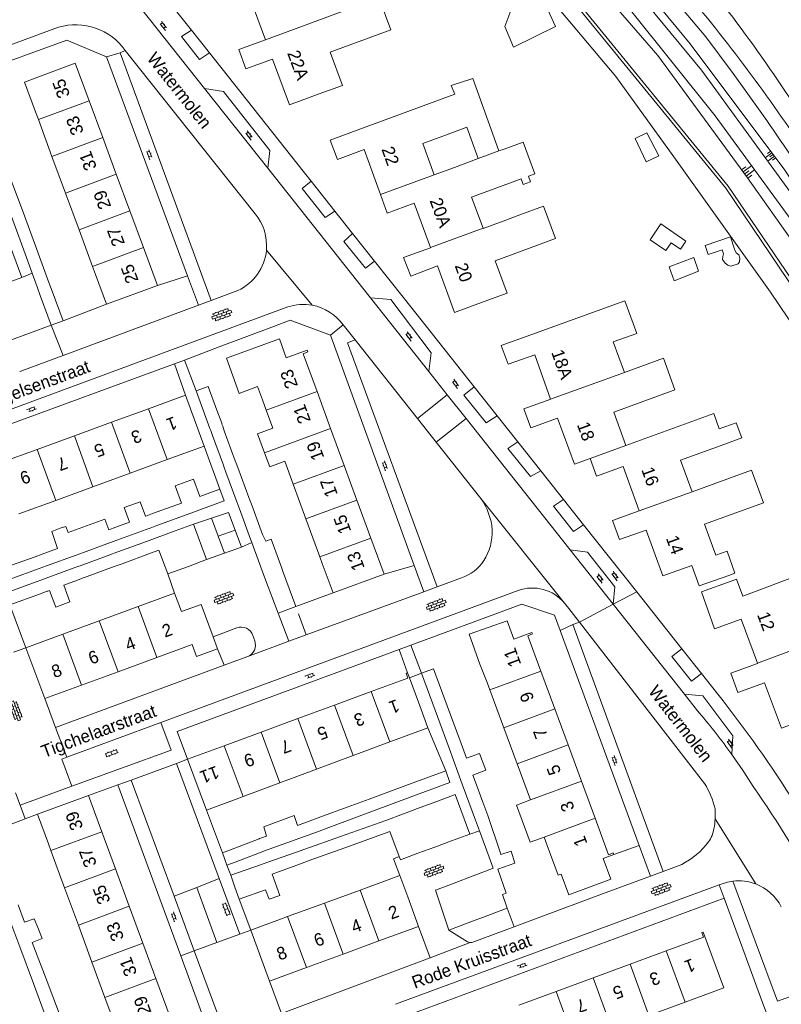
# Model space of a CAD drawing. Extents: x 99476 to 102828, y 406437 to 407931.
# Tile 113 of 162: x 100710 to 100831, y 407139 to 407295. Entities that reach past the tile are written whole.
import ezdxf

# ---------------------------------------------------------------- set-up
doc = ezdxf.new("R2010")
doc.units = 0
doc.header["$MEASUREMENT"] = 0
for name, color, linetype, lineweight in [('BG_bijgebouw', 253, 'Continuous', 0), ('BG_dakoverstek', 253, 'Continuous', 13), ('BG_dakoverstek bijgebouw', 253, 'Continuous', 0), ('BG_heg haag', 253, 'Continuous', 0), ('BG_hek', 253, 'Continuous', 0), ('BG_hoofdgebouw', 253, 'Continuous', 13), ('BG_huisnummer', 253, 'Continuous', 0), ('BG_insteek sloot', 253, 'Continuous', 0), ('BG_kant sloot', 253, 'Continuous', 0), ('BG_kant verharding', 253, 'Continuous', 0), ('BG_open verharding', 253, 'Continuous', 0), ('BG_raster', 253, 'Continuous', 0), ('BG_schutting', 253, 'Continuous', 0), ('BG_straatnaam', 253, 'Continuous', 0), ('BG_taludsymbool', 253, 'Continuous', 0), ('BG_tussenmuur', 253, 'Continuous', 0), ('BG_vlakafsluiter', 253, 'Continuous', 0)]:
    doc.layers.add(name, color=color, linetype=linetype, lineweight=lineweight)
doc.styles.add('Style-WORKING', font='WORKING.shx')

# ---------------------------------------------------------------- blocks, each defined once
blk = doc.blocks.new('S04')
at = {"layer": 'BG_taludsymbool', "linetype": 'Continuous', "lineweight": 0}
for p, q in [((-0.5, 0), (-0.5, -0.5)), ((-0.25, 0), (-0.25, -1)), ((0, 0), (0, -0.5)), ((0.25, 0), (0.25, -1)), ((0.5, 0), (0.5, -0.5))]:
    blk.add_line(p, q, dxfattribs=at)
blk = doc.blocks.new('S02OV6')
at = {"layer": 'BG_open verharding', "linetype": 'Continuous', "lineweight": 0}
for p, q in [((0, 0.20784), (1.371449, 0.20784)), ((0.085505, 0.20784), (0.085505, 0.268177)), ((0.485, -0.192), (0.486, 0.207)), ((0.885505, 0.20784), (0.885505, 0.31106)), ((1.285, -0.193), (1.285, 0.207)), ((0.268333, -0.19216), (1.549656, -0.19216)), ((0.885505, -0.32925), (0.885505, -0.19216))]:
    blk.add_line(p, q, dxfattribs=at)
blk = doc.blocks.new('S02OV4')
at = {"layer": 'BG_open verharding', "linetype": 'Continuous', "lineweight": 0}
for p, q in [((0, -0.200092), (0, 0.200092)), ((0, 0.2), (3.201, 0.2)), ((0.214, 0.6), (2.9, 0.6)), ((0.4, 0.199), (0.4, 0.6)), ((0.8, 0.6), (0.8, 0.7)), ((0.8, -0.2), (0.8, 0.2)), ((1.2, 0.2), (1.2, 0.6)), ((1.6, 0.6), (1.6, 0.7)), ((1.6, -0.2), (1.6, 0.2)), ((2, 0.199), (2, 0.6)), ((2.4, 0.6), (2.4, 0.7)), ((2.4, -0.2), (2.4, 0.2)), ((2.8, 0.2), (2.8, 0.6)), ((3.2, -0.199908), (3.2, 0.200092)), ((0, -0.2), (3.2, -0.199)), ((0.31, -0.6), (2.9, -0.6)), ((0.4, -0.6), (0.399, -0.2)), ((0.8, -0.7), (0.8, -0.6)), ((1.2, -0.6), (1.2, -0.2)), ((1.6, -0.7), (1.6, -0.6)), ((2, -0.6), (1.999, -0.2)), ((2.4, -0.7), (2.4, -0.6)), ((2.8, -0.6), (2.8, -0.2))]:
    blk.add_line(p, q, dxfattribs=at)
blk = doc.blocks.new('S02OV2')
at = {"layer": 'BG_open verharding', "linetype": 'Continuous', "lineweight": 0}
for p, q in [((0.052866, 0.482148), (0.183301, 0.482148)), ((0.183301, -1.01785), (0.183301, 0.982147)), ((0.183301, 0.895191), (0.705039, 0.895191)), ((0.705039, -1.01785), (0.705039, 0.982147)), ((0.705039, 0.43867), (0.835473, 0.43867)), ((0.052866, -0.517416), (0.183301, -0.517416)), ((0.183301, -0.017851), (0.705039, -0.017851)), ((0.183301, -0.930894), (0.705039, -0.930894)), ((0.705039, -0.473938), (0.835473, -0.473938))]:
    blk.add_line(p, q, dxfattribs=at)

msp = doc.modelspace()

# ---------------------------------------------------------------- linework, layer by layer
at = {"layer": 'BG_bijgebouw', "linetype": 'Continuous', "lineweight": 0}
for p, q in [((100708.578, 407270.849), (100710.751, 407264.959)), ((100710.751, 407264.959), (100712.869, 407259.216)), ((100708.94, 407264.28), (100711.026, 407258.534)), ((100711.026, 407258.534), (100712.348, 407254.891)), ((100712.869, 407259.216), (100715.015, 407253.4)), ((100707.734, 407253.099), (100710.697, 407254.183)), ((100712.348, 407254.891), (100713.14, 407252.707)), ((100713.14, 407252.707), (100713.64, 407251.33)), ((100715.015, 407253.4), (100715.52, 407252.03)), ((100713.64, 407251.33), (100715.38, 407246.64)), ((100717.25, 407247.34), (100715.52, 407252.03)), ((100715.38, 407246.64), (100717.25, 407247.34)), ((100740.54, 407230.29), (100738.37, 407236.25)), ((100742.39, 407231.118), (100742.44, 407230.98)), ((100742.67, 407224.45), (100740.92, 407229.19)), ((100742.79, 407229.89), (100744.54, 407225.15)), ((100744.81, 407218.63), (100743.06, 407223.37)), ((100744.93, 407224.08), (100746.68, 407219.34)), ((100731.42, 407216.79), (100736.02, 407218.45)), ((100747.091, 407218.26), (100748.87, 407213.45)), ((100736.934, 407216.649), (100732.13, 407214.89)), ((100746.97, 407212.76), (100745.22, 407217.55)), ((100725.64, 407214.66), (100727.783, 407215.44)), ((100735.008, 407214.064), (100737.9, 407215.13)), ((100737.9, 407215.13), (100740.01, 407209.49)), ((100718.069, 407213.779), (100717.716, 407214.761)), ((100731.01, 407214.48), (100726.34, 407212.78)), ((100731.74, 407212.86), (100735.008, 407214.064)), ((100744.53, 407214.17), (100741.84, 407213.2)), ((100745.52, 407211.48), (100744.53, 407214.17)), ((100725.17, 407212.35), (100720.48, 407210.63)), ((100725.922, 407210.718), (100730.46, 407212.38)), ((100741.84, 407213.2), (100742.83, 407210.51)), ((100713.95, 407210.38), (100716.389, 407211.274)), ((100719.34, 407210.21), (100714.62, 407208.49)), ((100719.95, 407208.52), (100724.65, 407210.25)), ((100725.79, 407210.67), (100725.922, 407210.718)), ((100731.13, 407210.5), (100726.621, 407208.836)), ((100733.84, 407207.22), (100732.444, 407210.968)), ((100742.83, 407210.51), (100745.52, 407211.48)), ((100747.39, 407211.63), (100749.199, 407206.737)), ((100726.621, 407208.836), (100726.47, 407208.78)), ((100740.01, 407209.49), (100737.109, 407208.423)), ((100708.85, 407206.4), (100713.491, 407208.08)), ((100714.14, 407206.4), (100718.83, 407208.12)), ((100725.33, 407208.39), (100720.64, 407206.66)), ((100737.109, 407208.423), (100733.84, 407207.22)), ((100752.043, 407207.781), (100751.91, 407208.14)), ((100754.16, 407202.06), (100752.043, 407207.781)), ((100712.83, 407205.93), (100708.14, 407204.2)), ((100719.52, 407206.23), (100717.352, 407205.438)), ((100749.199, 407206.737), (100751.32, 407201)), ((100708.81, 407202.31), (100713.51, 407204.04)), ((100715.122, 407204.623), (100714.84, 407204.52)), ((100751.32, 407201), (100754.16, 407202.06)), ((100776.208, 407185.631), (100774.053, 407191.482)), ((100778.418, 407179.631), (100776.208, 407185.631)), ((100778.119, 407186.337), (100780.338, 407180.341)), ((100780.519, 407173.924), (100778.418, 407179.631)), ((100780.338, 407180.341), (100781.2, 407178.012)), ((100771.59, 407173.683), (100777.892, 407175.999)), ((100782.185, 407175.352), (100782.45, 407174.637)), ((100782.45, 407174.637), (100783.778, 407171.047)), ((100765.77, 407171.544), (100771.59, 407173.683)), ((100782.627, 407168.203), (100780.519, 407173.924)), ((100759.95, 407169.405), (100765.77, 407171.544)), ((100772.28, 407171.827), (100766.468, 407169.666)), ((100776.487, 407171.165), (100773.854, 407170.193)), ((100766.468, 407169.666), (100760.656, 407167.505)), ((100773.854, 407170.193), (100771.182, 407169.206)), ((100754.386, 407167.36), (100759.95, 407169.405)), ((100768.395, 407168.176), (100761.244, 407165.629)), ((100771.182, 407169.206), (100768.395, 407168.176)), ((100783.249, 407166.513), (100782.627, 407168.203)), ((100784.562, 407168.934), (100786.589, 407162.975)), ((100784.796, 407162.313), (100783.249, 407166.513)), ((100743.77, 407163.51), (100748.328, 407165.257)), ((100761.244, 407165.629), (100755.572, 407163.609)), ((100761.902, 407163.836), (100769.049, 407166.408)), ((100769.049, 407166.408), (100770.516, 407162.444)), ((100776.164, 407163.95), (100778.796, 407164.923)), ((100778.796, 407164.923), (100781.714, 407166.003)), ((100742.503, 407163.024), (100743.77, 407163.51)), ((100755.572, 407163.609), (100754.263, 407163.143)), ((100756.236, 407161.798), (100761.902, 407163.836)), ((100773.492, 407162.961), (100776.164, 407163.95)), ((100743.22, 407161.09), (100742.503, 407163.024)), ((100749.078, 407163.287), (100744.52, 407161.55)), ((100754.263, 407163.143), (100749.688, 407161.534)), ((100754.858, 407161.302), (100756.236, 407161.798)), ((100744.52, 407161.55), (100743.22, 407161.09)), ((100748.54, 407161.13), (100743.82, 407159.47)), ((100749.688, 407161.534), (100748.54, 407161.13)), ((100754.858, 407161.302), (100750.375, 407159.659)), ((100782.244, 407159.382), (100785.311, 407160.537)), ((100743.82, 407159.47), (100744.5, 407157.56)), ((100779.221, 407158.243), (100782.244, 407159.382)), ((100787.486, 407156.636), (100786.87, 407156.444)), ((100786.87, 407156.444), (100787.633, 407154.246)), ((100708.209, 407154.069), (100710.398, 407148.145)), ((100710.128, 407154.777), (100711.166, 407152.032)), ((100787.633, 407154.246), (100784.579, 407153.103)), ((100784.579, 407153.103), (100781.452, 407151.932)), ((100713.938, 407149.424), (100713.262, 407151.213)), ((100781.452, 407151.932), (100778.389, 407150.786)), ((100710.398, 407148.145), (100712.56, 407142.292)), ((100714.568, 407143.034), (100712.901, 407147.442)), ((100716.676, 407137.461), (100714.568, 407143.034)), ((100712.56, 407142.292), (100714.625, 407136.705))]:
    msp.add_line(p, q, dxfattribs=at)
at = {"layer": 'BG_bijgebouw', "linetype": 'Continuous', "lineweight": 0, "flags": 128}
for points in [[(100807.903, 407276.225), (100809.761, 407277.113), (100811.662, 407273.505), (100809.667, 407272.542), (100807.903, 407276.225)], [(100710.697, 407254.183), (100707.499, 407262.943), (100704.536, 407261.841)], [(100810.295, 407260.172), (100812.776, 407258.486), (100813.65, 407259.692), (100815.088, 407258.698), (100815.967, 407259.94), (100811.994, 407262.73), (100810.295, 407260.172)], [(100813.318, 407255.9), (100814.079, 407253.694), (100817.95, 407255.217), (100817.2, 407257.365), (100813.318, 407255.9)], [(100738.37, 407236.25), (100740.27, 407236.93), (100741.629, 407233.203)], [(100736.02, 407218.45), (100735.04, 407221.18), (100737.92, 407222.22), (100738.91, 407219.5), (100742.11, 407220.66)], [(100742.11, 407220.66), (100742.81, 407218.8), (100736.934, 407216.649)], [(100716.816, 407214.477), (100715.491, 407213.945), (100716.389, 407211.274)], [(100712.81, 407209.96), (100708.17, 407208.28), (100708.85, 407206.4)], [(100774.053, 407191.482), (100775.951, 407192.194), (100778.119, 407186.337)], [(100777.892, 407175.999), (100778.549, 407174.158), (100772.28, 407171.827)], [(100781.714, 407166.003), (100779.409, 407172.245), (100776.487, 407171.165)], [(100748.328, 407165.257), (100748.367, 407165.272), (100749.509, 407165.686), (100749.063, 407167.141), (100753.865, 407168.924), (100754.386, 407167.36)], [(100760.656, 407167.505), (100757.395, 407166.293), (100754.755, 407165.34)], [(100754.755, 407165.34), (100749.19, 407163.33), (100749.078, 407163.287)], [(100770.516, 407162.444), (100770.706, 407161.93), (100773.492, 407162.961)], [(100785.311, 407160.537), (100785.433, 407160.583), (100784.796, 407162.313)], [(100786.589, 407162.975), (100786.653, 407162.788), (100788.29, 407163.284), (100788.862, 407161.391)], [(100750.375, 407159.659), (100751.614, 407156.279), (100749.897, 407155.668), (100749.357, 407157.185), (100745.188, 407155.7)], [(100745.188, 407155.7), (100745.165, 407155.692), (100744.5, 407157.56)], [(100778.389, 407150.786), (100776.256, 407157.126), (100779.221, 407158.243)], [(100711.166, 407152.032), (100712.688, 407152.57), (100713.262, 407151.213)]]:
    msp.add_lwpolyline(points, dxfattribs=at)
at = {"layer": 'BG_dakoverstek', "linetype": 'Continuous', "lineweight": 13}
for p, q in [((100781.264, 407278.022), (100783.058, 407273.055)), ((100779.269, 407271.661), (100776.078, 407270.487)), ((100789.622, 407264.124), (100787.003, 407263.16)), ((100804.458, 407243.987), (100806.213, 407239.148)), ((100745.151, 407235.846), (100748.078, 407236.905))]:
    msp.add_line(p, q, dxfattribs=at)
at = {"layer": 'BG_dakoverstek', "linetype": 'Continuous', "lineweight": 13, "flags": 128}
for points in [[(100779.329, 407283.28), (100778.774, 407284.611), (100782.202, 407285.767), (100786.331, 407274.26)], [(100776.078, 407270.487), (100774.254, 407275.441), (100777.445, 407276.616)], [(100787.143, 407274.559), (100790.161, 407275.67), (100792.017, 407270.627), (100791.015, 407270.258), (100791.345, 407269.363), (100790.171, 407268.931), (100789.842, 407269.826), (100788.999, 407269.516)], [(100821.255, 407230.211), (100823.935, 407231.182), (100824.804, 407228.786), (100822.124, 407227.814)], [(100750.487, 407230.31), (100748.088, 407229.43), (100749.185, 407226.439)], [(100749.185, 407226.439), (100750.008, 407224.195), (100752.407, 407225.075)], [(100793.486, 407165.522), (100791.298, 407164.716), (100789.123, 407170.606), (100791.314, 407171.415)]]:
    msp.add_lwpolyline(points, dxfattribs=at)
at = {"layer": 'BG_dakoverstek bijgebouw', "linetype": 'Continuous', "lineweight": 0}
for p, q in [((100741.629, 407233.203), (100742.39, 407231.118)), ((100742.553, 407230.627), (100742.44, 407230.98)), ((100742.79, 407229.89), (100742.553, 407230.627)), ((100740.54, 407230.29), (100740.663, 407229.933)), ((100740.663, 407229.933), (100740.92, 407229.19)), ((100742.67, 407224.45), (100742.799, 407224.094)), ((100744.674, 407224.782), (100744.54, 407225.15)), ((100744.93, 407224.08), (100744.674, 407224.782)), ((100742.799, 407224.094), (100743.06, 407223.37)), ((100744.81, 407218.63), (100744.97, 407218.21)), ((100744.97, 407218.21), (100745.22, 407217.55)), ((100746.848, 407218.899), (100746.68, 407219.34)), ((100747.091, 407218.26), (100746.848, 407218.899)), ((100731.42, 407216.79), (100730.366, 407216.382)), ((100731.056, 407214.497), (100732.13, 407214.89)), ((100717.716, 407214.761), (100716.816, 407214.477)), ((100724.51, 407214.22), (100725.64, 407214.66)), ((100731.01, 407214.48), (100731.056, 407214.497)), ((100725.17, 407212.35), (100726.34, 407212.78)), ((100731.74, 407212.86), (100730.46, 407212.38)), ((100747.181, 407212.193), (100746.97, 407212.76)), ((100747.39, 407211.63), (100747.181, 407212.193)), ((100712.81, 407209.96), (100713.95, 407210.38)), ((100719.34, 407210.21), (100720.48, 407210.63)), ((100725.79, 407210.67), (100724.65, 407210.25)), ((100732.444, 407210.968), (100731.13, 407210.5)), ((100726.47, 407208.78), (100725.33, 407208.39)), ((100713.491, 407208.08), (100714.62, 407208.49)), ((100719.76, 407208.452), (100718.83, 407208.12)), ((100719.95, 407208.52), (100719.76, 407208.452)), ((100714.034, 407206.362), (100712.83, 407205.93)), ((100714.14, 407206.4), (100714.034, 407206.362)), ((100720.453, 407206.588), (100719.52, 407206.23)), ((100720.64, 407206.66), (100720.453, 407206.588)), ((100714.725, 407204.478), (100713.51, 407204.04)), ((100714.84, 407204.52), (100714.725, 407204.478)), ((100783.778, 407171.047), (100784.562, 407168.934)), ((100713.938, 407149.424), (100712.375, 407148.833)), ((100712.375, 407148.833), (100712.901, 407147.442))]:
    msp.add_line(p, q, dxfattribs=at)
at = {"layer": 'BG_dakoverstek bijgebouw', "linetype": 'Continuous', "lineweight": 0, "flags": 128}
for points in [[(100788.639, 407290.721), (100787.242, 407293.973), (100789.161, 407299.097), (100792.361, 407300.477), (100795.291, 407293.992), (100788.639, 407290.721)], [(100823.011, 407260.667), (100823.68, 407258.709), (100823.951, 407258.133), (100824.338, 407257.802), (100824.522, 407257.266), (100824.449, 407256.708), (100824.234, 407256.387), (100823.103, 407256), (100822.622, 407256.163), (100822.173, 407256.453), (100821.757, 407257.064), (100821.796, 407257.559), (100821.895, 407257.977), (100821.684, 407258.594), (100819.49, 407257.845), (100818.995, 407259.296), (100823.011, 407260.667)], [(100730.366, 407216.382), (100730.31, 407216.36), (100729.477, 407218.65), (100726.95, 407217.73), (100727.783, 407215.44)], [(100718.069, 407213.779), (100723.896, 407215.904), (100724.51, 407214.22)], [(100748.87, 407213.45), (100749.37, 407212.4), (100750.246, 407212.741), (100751.91, 407208.14)], [(100715.122, 407204.623), (100716.094, 407201.965), (100718.323, 407202.779), (100717.352, 407205.438)], [(100782.185, 407175.352), (100784.228, 407176.108), (100783.243, 407178.768), (100781.2, 407178.012)], [(100788.862, 407161.391), (100786.158, 407160.42), (100787.486, 407156.636)]]:
    msp.add_lwpolyline(points, dxfattribs=at)
at = {"layer": 'BG_heg haag', "linetype": 'Continuous', "lineweight": 0}
for p, q in [((100787.721, 407311.419), (100822.672, 407268.679)), ((100755.283, 407271.079), (100756.576, 407269.448)), ((100756.576, 407269.448), (100760.32, 407264.725)), ((100822.672, 407268.679), (100842.59, 407239.239)), ((100771.144, 407251.075), (100776.801, 407243.94)), ((100738.693, 407249.797), (100717.297, 407241.854)), ((100750.75, 407246.515), (100742.004, 407243.204)), ((100774.43, 407204.37), (100755.793, 407197.571)), ((100772.385, 407195.932), (100783.27, 407199.952)), ((100772.385, 407195.932), (100774.053, 407191.482)), ((100802.767, 407156.518), (100792.527, 407152.707)), ((100828.017, 407139.587), (100825.361, 407146.785))]:
    msp.add_line(p, q, dxfattribs=at)
at = {"layer": 'BG_heg haag', "linetype": 'Continuous', "lineweight": 0, "flags": 128}
msp.add_lwpolyline([(100840.442, 407235.459), (100829.373, 407251.856), (100814.058, 407273.308)], dxfattribs=at)
at = {"layer": 'BG_hek', "linetype": 'Continuous', "lineweight": 0}
msp.add_line((100755.793, 407197.571), (100754.572, 407200.927), dxfattribs=at)
at = {"layer": 'BG_hek', "linetype": 'Continuous', "lineweight": 0, "flags": 128}
msp.add_lwpolyline([(100814.058, 407273.308), (100804.873, 407286.057), (100792.508, 407300.784), (100779.174, 407315.252), (100768.18, 407325.904)], dxfattribs=at)
at = {"layer": 'BG_hoofdgebouw', "linetype": 'Continuous', "lineweight": 13}
for p, q in [((100721.398, 407282.195), (100723.546, 407276.38)), ((100764.28, 407277.74), (100779.329, 407283.28)), ((100713.358, 407279.224), (100712.9, 407280.47)), ((100715.499, 407273.406), (100713.358, 407279.224)), ((100781.264, 407278.022), (100777.445, 407276.616)), ((100723.546, 407276.38), (100725.696, 407270.563)), ((100786.331, 407274.26), (100787.143, 407274.559)), ((100717.657, 407267.548), (100715.499, 407273.406)), ((100779.269, 407271.661), (100783.058, 407273.055)), ((100725.696, 407270.563), (100727.844, 407264.749)), ((100719.784, 407261.771), (100717.657, 407267.548)), ((100727.844, 407264.749), (100729.993, 407258.934)), ((100721.927, 407255.954), (100719.784, 407261.771)), ((100729.993, 407258.934), (100732.2, 407252.96)), ((100722.4, 407254.67), (100721.927, 407255.954)), ((100724.157, 407249.99), (100722.4, 407254.67)), ((100732.2, 407252.96), (100724.157, 407249.99)), ((100748.078, 407236.905), (100748.84, 407234.8)), ((100730.801, 407233.411), (100736.68, 407235.56)), ((100736.68, 407235.56), (100739.62, 407227.49)), ((100757.514, 407236.121), (100759.654, 407230.284)), ((100749.443, 407233.157), (100748.84, 407234.8)), ((100724.923, 407231.263), (100730.801, 407233.411)), ((100750.487, 407230.31), (100749.443, 407233.157)), ((100719.045, 407229.115), (100724.923, 407231.263)), ((100713.167, 407226.966), (100719.045, 407229.115)), ((100759.654, 407230.284), (100761.813, 407224.396)), ((100739.62, 407227.49), (100733.751, 407225.342)), ((100707.289, 407224.818), (100713.167, 407226.966)), ((100733.751, 407225.342), (100727.874, 407223.19)), ((100753.743, 407221.432), (100752.407, 407225.075)), ((100761.813, 407224.396), (100763.814, 407218.939)), ((100727.874, 407223.19), (100721.997, 407221.039)), ((100755.745, 407215.975), (100753.743, 407221.432)), ((100721.997, 407221.039), (100716.12, 407218.888)), ((100716.12, 407218.888), (100710.242, 407216.736)), ((100763.814, 407218.939), (100766.024, 407212.914)), ((100757.955, 407209.952), (100755.745, 407215.975)), ((100766.024, 407212.914), (100768.13, 407207.17)), ((100758.341, 407208.9), (100757.955, 407209.952)), ((100760.07, 407204.21), (100758.341, 407208.9)), ((100824.967, 407203.687), (100838.682, 407208.871)), ((100768.13, 407207.17), (100760.07, 407204.21)), ((100729.141, 407202.051), (100734.94, 407204.18)), ((100722.978, 407199.789), (100729.141, 407202.051)), ((100717.22, 407197.675), (100722.978, 407199.789)), ((100711.35, 407195.52), (100717.22, 407197.675)), ((100741.032, 407197.281), (100741.745, 407195.373)), ((100714.34, 407187.47), (100711.35, 407195.52)), ((100741.745, 407195.373), (100741.749, 407195.362)), ((100732.134, 407193.993), (100725.97, 407191.734)), ((100725.97, 407191.734), (100720.177, 407189.61)), ((100771.851, 407191.57), (100772.158, 407190.738)), ((100783.3, 407192.947), (100784.45, 407190.04)), ((100795.18, 407185.822), (100792.966, 407191.819)), ((100772.158, 407190.738), (100773.58, 407186.88)), ((100784.893, 407188.838), (100784.45, 407190.04)), ((100720.177, 407189.61), (100714.34, 407187.47)), ((100760.256, 407186.44), (100766.073, 407188.585)), ((100787.104, 407182.839), (100784.893, 407188.838)), ((100773.58, 407186.88), (100775.079, 407182.847)), ((100754.44, 407184.295), (100760.256, 407186.44)), ((100797.286, 407180.117), (100795.18, 407185.822)), ((100748.623, 407182.15), (100754.44, 407184.295)), ((100742.806, 407180.005), (100748.623, 407182.15)), ((100775.079, 407182.847), (100769.02, 407180.594)), ((100789.207, 407177.133), (100787.104, 407182.839)), ((100769.02, 407180.594), (100763.209, 407178.433)), ((100736.99, 407177.86), (100742.806, 407180.005)), ((100799.397, 407174.4), (100797.286, 407180.117)), ((100739.99, 407169.8), (100736.99, 407177.86)), ((100763.209, 407178.433), (100757.397, 407176.272)), ((100757.397, 407176.272), (100751.587, 407174.112)), ((100791.314, 407171.415), (100789.207, 407177.133)), ((100801.573, 407168.508), (100799.397, 407174.4)), ((100751.587, 407174.112), (100745.776, 407171.951)), ((100721.27, 407172.11), (100713.21, 407169.13)), ((100723.394, 407166.356), (100721.27, 407172.11)), ((100744.67, 407171.54), (100739.99, 407169.8)), ((100745.776, 407171.951), (100744.67, 407171.54)), ((100713.21, 407169.13), (100714.95, 407164.44)), ((100725.566, 407160.469), (100723.394, 407166.356)), ((100793.98, 407164.18), (100793.486, 407165.522)), ((100715.338, 407163.385), (100714.95, 407164.44)), ((100717.504, 407157.496), (100715.338, 407163.385)), ((100793.98, 407164.18), (100795.72, 407159.49)), ((100802.844, 407162.133), (100804.56, 407162.77)), ((100727.75, 407154.552), (100725.566, 407160.469)), ((100770.633, 407159.431), (100764.359, 407157.134)), ((100771.88, 407156.05), (100770.633, 407159.431)), ((100795.72, 407159.49), (100796.189, 407159.664)), ((100719.681, 407151.575), (100717.504, 407157.496)), ((100764.359, 407157.134), (100758.704, 407155.064)), ((100773.6, 407151.36), (100771.88, 407156.05)), ((100729.91, 407148.7), (100727.75, 407154.552)), ((100758.704, 407155.064), (100752.846, 407152.92)), ((100751.7, 407152.5), (100747.01, 407150.77)), ((100752.846, 407152.92), (100751.7, 407152.5)), ((100721.835, 407145.719), (100719.681, 407151.575)), ((100767.32, 407149.058), (100773.6, 407151.36)), ((100747.01, 407150.77), (100749.98, 407142.7)), ((100731.976, 407143.103), (100729.91, 407148.7)), ((100761.667, 407146.985), (100767.32, 407149.058)), ((100755.809, 407144.837), (100761.667, 407146.985)), ((100812.846, 407147.48), (100807.134, 407145.381)), ((100723.893, 407140.123), (100721.835, 407145.719)), ((100749.98, 407142.7), (100755.809, 407144.837)), ((100807.134, 407145.381), (100801.271, 407143.226)), ((100734.23, 407136.994), (100731.976, 407143.103)), ((100801.271, 407143.226), (100795.402, 407141.069)), ((100726.141, 407134.011), (100723.893, 407140.123)), ((100795.402, 407141.069), (100789.482, 407138.894)), ((100815.825, 407139.353), (100810.112, 407137.259)), ((100817.29, 407139.89), (100815.825, 407139.353))]:
    msp.add_line(p, q, dxfattribs=at)
at = {"layer": 'BG_hoofdgebouw', "linetype": 'Continuous', "lineweight": 13, "flags": 128}
for points in [[(100741.512, 407300.099), (100742.52, 407297.35), (100746.75, 407298.901), (100749.31, 407291.89)], [(100761.074, 407296.187), (100767.344, 407298.477), (100769.186, 407293.433), (100759.604, 407289.933), (100761.535, 407284.646), (100757.85, 407283.3)], [(100749.31, 407291.89), (100745.09, 407290.34), (100746.24, 407287.26), (100750.45, 407288.83), (100753.16, 407281.56), (100757.85, 407283.3)], [(100712.9, 407280.47), (100711.14, 407285.151), (100719.19, 407288.17), (100721.398, 407282.195)], [(100764.28, 407277.74), (100759.61, 407275.96), (100760.77, 407272.91), (100764.98, 407274.51), (100767.57, 407267.355)], [(100788.999, 407269.516), (100781.999, 407266.94), (100783.814, 407262.009)], [(100767.57, 407267.355), (100768.64, 407264.4), (100772.88, 407265.96), (100775.466, 407258.957)], [(100789.622, 407264.124), (100793.403, 407265.516), (100795.297, 407260.37), (100785.722, 407256.846), (100787.61, 407251.716), (100783.98, 407250.38)], [(100783.814, 407262.009), (100783.821, 407261.989), (100787.003, 407263.16)], [(100775.466, 407258.957), (100775.48, 407258.92), (100771.21, 407257.4), (100772.39, 407254.4), (100776.58, 407256.04), (100779.28, 407248.67), (100783.98, 407250.38)], [(100791.41, 407245.12), (100806.278, 407250.513), (100808.158, 407245.329), (100804.458, 407243.987)], [(100752.633, 407241.489), (100751.555, 407244.467), (100743.135, 407241.421), (100745.151, 407235.846)], [(100791.41, 407245.12), (100786.7, 407243.44), (100787.77, 407240.46), (100792.01, 407241.97), (100794.527, 407234.918)], [(100752.633, 407241.489), (100755.95, 407242.69), (100756.07, 407242.42), (100755.31, 407242.13), (100757.514, 407236.121)], [(100806.458, 407227.594), (100804.54, 407232.883), (100814.23, 407236.397), (100812.417, 407241.397), (100806.213, 407239.148)], [(100794.527, 407234.918), (100794.53, 407234.91), (100790.28, 407233.38), (100791.4, 407230.38), (100795.61, 407231.89), (100798.28, 407224.61), (100800.77, 407225.53)], [(100821.255, 407230.211), (100820.374, 407232.64), (100806.458, 407227.594)], [(100816.944, 407220.264), (100815.126, 407225.276), (100822.124, 407227.814)], [(100800.77, 407225.53), (100801.78, 407222.73), (100806, 407224.26), (100808.55, 407217.22)], [(100820.151, 407211.637), (100818.898, 407215.091), (100828.242, 407218.48), (100826.357, 407223.678), (100816.944, 407220.264)], [(100808.55, 407217.22), (100804.33, 407215.69), (100805.45, 407212.66), (100809.67, 407214.15), (100812.3, 407206.93), (100816.922, 407208.546), (100818.072, 407205.317), (100822.782, 407206.995)], [(100822.782, 407206.995), (100823.724, 407207.331), (100822.482, 407210.816), (100820.71, 407210.184), (100820.151, 407211.637)], [(100823.114, 407206.079), (100818.406, 407204.395), (100820.51, 407198.51), (100824.71, 407200.06), (100827.289, 407193.079)], [(100824.967, 407203.687), (100823.999, 407206.396), (100823.114, 407206.079)], [(100734.94, 407204.18), (100736.05, 407201.26), (100739.12, 407202.4), (100741.032, 407197.281)], [(100792.966, 407191.819), (100790.89, 407197.44), (100791.67, 407197.71), (100791.57, 407197.95), (100788.706, 407196.909), (100787.622, 407199.777), (100781.635, 407197.661), (100783.3, 407192.947)], [(100741.749, 407195.362), (100738.4, 407194.13), (100737.69, 407196.03), (100732.134, 407193.993)], [(100827.289, 407193.079), (100827.3, 407193.05), (100823.09, 407191.5), (100824.21, 407188.46), (100828.41, 407189.95), (100831.121, 407182.77), (100835.8, 407184.53)], [(100766.073, 407188.585), (100771.89, 407190.73), (100771.61, 407191.49), (100771.851, 407191.57)], [(100804.56, 407162.77), (100804.45, 407163.01), (100803.71, 407162.72), (100801.573, 407168.508)], [(100796.189, 407159.664), (100797.41, 407156.373), (100804.065, 407158.843), (100802.844, 407162.133)], [(100817.29, 407139.89), (100821.981, 407141.62), (100818.72, 407150.47), (100818.491, 407150.38), (100818.75, 407149.65), (100812.846, 407147.48)]]:
    msp.add_lwpolyline(points, dxfattribs=at)
at = {"layer": 'BG_insteek sloot', "linetype": 'Continuous', "lineweight": 0, "flags": 128}
for points in [[(100848.89, 407245.56), (100831.66, 407271.225), (100816.63, 407291.22), (100802.495, 407308.405), (100786.115, 407326.495), (100768.685, 407344.045), (100749.895, 407361.675)], [(100745.628, 407358.228), (100766.875, 407337.74), (100780.565, 407323.975), (100796.565, 407306.66), (100811.49, 407289.39), (100825.735, 407269.99), (100844.69, 407243.23), (100848.89, 407245.56)]]:
    msp.add_lwpolyline(points, dxfattribs=at)
at = {"layer": 'BG_kant sloot', "linetype": 'Continuous', "lineweight": 0, "flags": 128}
msp.add_lwpolyline([(100807.18, 407296.548), (100820.587, 407279.851), (100833.732, 407261.79), (100843.446, 407247.663), (100844.919, 407248.699), (100834.276, 407265.315), (100818.419, 407287.045), (100797.665, 407312.215)], dxfattribs=at)
at = {"layer": 'BG_kant verharding', "linetype": 'Continuous', "lineweight": 0}
for p, q in [((100724.52, 407303.26), (100739.672, 407284.144)), ((100734.843, 407296.858), (100737.585, 407293.4)), ((100637.538, 407264.809), (100716.52, 407293.86)), ((100737.585, 407293.4), (100740.436, 407289.804)), ((100727.115, 407290.186), (100726.32, 407289.8)), ((100726.32, 407289.8), (100740.721, 407250.55)), ((100727.115, 407290.186), (100747.69, 407264.3)), ((100740.436, 407289.804), (100755.283, 407271.079)), ((100724.14, 407289.16), (100736.972, 407254.452)), ((100739.672, 407284.144), (100749.688, 407271.509)), ((100749.688, 407271.509), (100765.951, 407250.991)), ((100760.32, 407264.725), (100763.129, 407261.183)), ((100763.129, 407261.183), (100766.61, 407256.794)), ((100766.61, 407256.794), (100771.144, 407251.075)), ((100736.972, 407254.452), (100738.693, 407249.797)), ((100744.953, 407252.121), (100740.721, 407250.55)), ((100765.951, 407250.991), (100775.222, 407239.295)), ((100740.721, 407250.55), (100738.693, 407249.797)), ((100708.5, 407244.11), (100715.38, 407246.64)), ((100763.53, 407244.35), (100761.64, 407246.72)), ((100772.907, 407208.56), (100759.63, 407245.08)), ((100773.407, 407231.869), (100763.53, 407244.35)), ((100776.801, 407243.94), (100782.407, 407236.87)), ((100717.297, 407241.854), (100710.58, 407239.36)), ((100699.601, 407227.61), (100734.89, 407240.51)), ((100734.89, 407240.51), (100736.68, 407235.56)), ((100775.222, 407239.295), (100778.136, 407235.619)), ((100782.407, 407236.87), (100786.057, 407232.266)), ((100778.136, 407235.619), (100781.118, 407231.857)), ((100786.057, 407232.266), (100789.321, 407228.15)), ((100776.385, 407228.105), (100773.407, 407231.869)), ((100781.118, 407231.857), (100797.617, 407211.042)), ((100742.11, 407220.66), (100739.62, 407227.49)), ((100783.441, 407219.189), (100776.385, 407228.105)), ((100789.321, 407228.15), (100792.976, 407223.54)), ((100792.976, 407223.54), (100796.564, 407219.015)), ((100796.564, 407219.015), (100799.743, 407215.005)), ((100737.9, 407215.13), (100740.779, 407216.082)), ((100799.743, 407215.005), (100808.18, 407204.364)), ((100797.617, 407211.042), (100804.451, 407202.42)), ((100733.84, 407207.22), (100734.94, 407204.18)), ((100774.43, 407204.37), (100772.907, 407208.56)), ((100776.566, 407205.172), (100780.4, 407206.61)), ((100732.73, 407183.69), (100789.374, 407204.596)), ((100774.43, 407204.37), (100776.566, 407205.172)), ((100808.18, 407204.364), (100815.31, 407195.372)), ((100796.717, 407202.602), (100796.828, 407202.463)), ((100796.828, 407202.463), (100799.072, 407199.574)), ((100804.451, 407202.42), (100815.725, 407188.197)), ((100753.02, 407196.56), (100751.32, 407201)), ((100799.072, 407199.574), (100798.02, 407199.19)), ((100799.072, 407199.574), (100818.92, 407174.03)), ((100744.771, 407198.68), (100741.032, 407197.281)), ((100796.022, 407198.276), (100808.559, 407164.208)), ((100798.02, 407199.19), (100812.34, 407160.078)), ((100747.62, 407196.619), (100747.33, 407197.46)), ((100755.793, 407197.571), (100753.02, 407196.56)), ((100711.35, 407195.52), (100709.416, 407194.814)), ((100770.496, 407195.234), (100771.851, 407191.57)), ((100815.31, 407195.372), (100818.417, 407191.454)), ((100742.76, 407192.746), (100746.4, 407194.09)), ((100746.4, 407194.09), (100746.529, 407194.138)), ((100716.07, 407182.89), (100742.76, 407192.746)), ((100818.417, 407191.454), (100821.026, 407188.163)), ((100714.34, 407187.47), (100716.07, 407182.89)), ((100815.725, 407188.197), (100817.82, 407185.554)), ((100817.82, 407185.554), (100818.14, 407185.15)), ((100732.73, 407183.69), (100717.848, 407178.165)), ((100735.224, 407177.188), (100728.04, 407174.56)), ((100825.144, 407175.839), (100826.639, 407173.542)), ((100728.04, 407174.56), (100734.843, 407156.166)), ((100710.45, 407170.58), (100718.637, 407173.566)), ((100725.914, 407173.778), (100721.27, 407172.11)), ((100709.724, 407172.557), (100710.45, 407170.58)), ((100808.559, 407164.208), (100810.35, 407159.34)), ((100815.312, 407161.181), (100812.34, 407160.078)), ((100738.44, 407157.526), (100741.999, 407158.954)), ((100810.35, 407159.34), (100802.767, 407156.518)), ((100810.35, 407159.34), (100812.34, 407160.078)), ((100741.624, 407148.816), (100738.44, 407157.526)), ((100769.93, 407139.02), (100821.228, 407157.95)), ((100734.843, 407156.166), (100738.042, 407147.516)), ((100825.361, 407146.785), (100822.02, 407155.84)), ((100792.527, 407152.707), (100788.757, 407151.304)), ((100775.42, 407146.36), (100773.6, 407151.36)), ((100788.757, 407151.304), (100782.192, 407148.86)), ((100741.624, 407148.816), (100745.271, 407150.139)), ((100745.271, 407150.139), (100747.01, 407150.77)), ((100781.336, 407148.932), (100778.389, 407150.786)), ((100741.624, 407148.816), (100738.042, 407147.516)), ((100743.169, 407127.004), (100735.91, 407146.69)), ((100738.042, 407147.516), (100744.62, 407129.73)), ((100751.88, 407137.58), (100775.42, 407146.36)), ((100749.98, 407142.7), (100751.88, 407137.58)), ((100829.399, 407135.842), (100828.017, 407139.587))]:
    msp.add_line(p, q, dxfattribs=at)
at = {"layer": 'BG_kant verharding', "linetype": 'Continuous', "lineweight": 0, "flags": 128}
for points in [[(100801.491, 407313.338), (100819.117, 407292.371), (100823.463, 407286.513), (100827.717, 407280.587)], [(100740.436, 407289.804), (100738.887, 407288.733), (100736.028, 407292.41), (100737.585, 407293.4)], [(100739.672, 407284.144), (100742.662, 407283.693), (100750.029, 407274.321), (100749.688, 407271.509)], [(100760.32, 407264.725), (100758.775, 407263.736), (100755.173, 407268.318), (100756.576, 407269.448)], [(100763.129, 407261.183), (100761.741, 407259.926), (100765.163, 407255.666), (100766.61, 407256.794)], [(100765.951, 407250.991), (100769.198, 407250.703), (100775.584, 407242.276), (100775.222, 407239.295)], [(100752.852, 407249.541), (100697.121, 407228.96), (100697.843, 407226.973)], [(100759.63, 407245.08), (100753.22, 407247.45), (100750.75, 407246.515)], [(100763.53, 407244.35), (100762.32, 407243.87), (100776.566, 407205.172)], [(100786.057, 407232.266), (100784.292, 407231.183), (100780.747, 407235.569), (100782.407, 407236.87)], [(100792.976, 407223.54), (100791.326, 407222.649), (100787.741, 407227.105), (100789.321, 407228.15)], [(100799.743, 407215.005), (100798.156, 407213.934), (100795.004, 407217.954), (100796.564, 407219.015)], [(100740.779, 407216.082), (100743.496, 407216.98), (100744.53, 407214.17)], [(100804.451, 407202.42), (100804.697, 407205.169), (100800.349, 407210.654), (100797.617, 407211.042)], [(100783.27, 407199.952), (100789.95, 407202.42), (100795.13, 407200.7), (100796.022, 407198.276)], [(100736.99, 407177.86), (100735.32, 407182.24), (100770.496, 407195.234)], [(100815.31, 407195.372), (100813.75, 407194.136), (100816.855, 407190.217), (100818.417, 407191.454)], [(100815.725, 407188.197), (100818.668, 407187.919), (100823.408, 407181.593), (100823.221, 407178.615)], [(100718.637, 407173.566), (100734.36, 407179.3), (100732.73, 407183.69)], [(100717.848, 407178.165), (100717.041, 407177.865), (100718.637, 407173.566)], [(100741.999, 407158.954), (100735.23, 407177.19), (100735.224, 407177.188)], [(100735.91, 407146.69), (100725.92, 407173.78), (100725.914, 407173.778)], [(100821.228, 407157.95), (100821.683, 407158.118), (100822.529, 407158.376), (100823.4, 407158.533)], [(100823.4, 407158.533), (100830.47, 407139.52), (100835.165, 407141.195)], [(100822.02, 407155.84), (100770.66, 407136.84), (100772.14, 407132.52)]]:
    msp.add_lwpolyline(points, dxfattribs=at)
at = {"layer": 'BG_kant verharding', "linetype": 'Continuous', "lineweight": 0}
for centre, radius, start, end in [((100482.96181, 407041.165913), 424.911551, 36.014559, 40.765474), ((100445.285315, 407021.212183), 467.158163, 30.787409, 35.276997), ((100755.321315, 407242.146398), 7.796003, 79.425423, 108.465958), ((100755.324766, 407242.141183), 7.800497, 35.943729, 79.457366), ((100775.579792, 407213.475954), 9.717895, 4.326078, 36.007367), ((100776.851724, 407213.915356), 8.423396, 327.173024, 1.997765), ((100778.219064, 407213.064989), 6.813469, 288.668479, 326.948774), ((100745.482622, 407196.878853), 1.93663, 17.462503, 111.558671), ((100745.779337, 407195.948038), 1.959141, 292.497872, 20.027907), ((100827.394138, 407143.783475), 8.190635, 284.168534, 341.577076)]:
    msp.add_arc(centre, radius, start, end, dxfattribs=at)
at = {"layer": 'BG_kant verharding', "linetype": 'Continuous', "lineweight": 0, "extrusion": (0, 0, -1)}
for centre, radius, start, end in [((-100598.876932, 407117.616759), 283.179065, 140.505452, 147.19186), ((-100719.251699, 407284.623798), 9.631698, 73.523893, 144.725858), ((-100493.806775, 407045.500779), 408.364506, 144.852915, 149.034212), ((-100741.638085, 407259.261525), 7.874764, 140.221188, 185.154811), ((-100741.639609, 407259.263262), 7.873402, 185.168396, 245.112785), ((-100709.805581, 407241.163348), 1.962598, 246.759666, 252.950808), ((-100791.642707, 407198.433148), 6.567174, 69.79002, 140.594736), ((-100669.394294, 407068.072818), 193.426539, 141.62127, 147.894897), ((-100737.092218, 407116.892131), 105.96169, 139.896154, 144.373305), ((-100736.995701, 407116.830669), 106.075943, 144.376688, 146.200813), ((-100807.25665, 407166.8098), 13.717326, 148.24041, 166.590387), ((-100708.169898, 407090.536609), 144.65415, 144.982988, 153.237676), ((-100806.360645, 407169.270896), 14.257552, 177.104938, 183.473802), ((-100806.659864, 407169.267199), 13.958666, 183.533076, 190.034605), ((-100815.531837, 407167.60937), 4.934305, 189.029094, 215.257959), ((-100809.181974, 407172.768062), 13.10867, 217.648952, 242.119342), ((-100824.317898, 407150.968169), 7.620315, 83.081692, 110.881057), ((-100824.315675, 407150.973889), 7.615764, 110.912017, 152.647968), ((-100781.845719, 407149.859696), 1.058505, 274.862216, 298.786417), ((-100781.845899, 407149.847989), 1.046857, 250.694227, 274.926368)]:
    msp.add_arc(centre, radius, start, end, dxfattribs=at)
at = {"layer": 'BG_raster', "linetype": 'Continuous', "lineweight": 0}
msp.add_line((100804.56, 407162.77), (100808.559, 407164.208), dxfattribs=at)
at = {"layer": 'BG_schutting', "linetype": 'Continuous', "lineweight": 0}
for p, q in [((100715.38, 407246.64), (100717.297, 407241.854)), ((100742.004, 407243.204), (100736.521, 407241.128)), ((100736.521, 407241.128), (100738.37, 407236.25)), ((100754.16, 407202.06), (100760.07, 407204.21)), ((100708.81, 407202.31), (100711.35, 407195.52)), ((100777.892, 407175.999), (100775.079, 407182.847)), ((100742.503, 407163.024), (100739.99, 407169.8)), ((100711.26, 407168.404), (100705.75, 407166.353)), ((100713.21, 407169.13), (100711.26, 407168.404)), ((100745.188, 407155.7), (100747.01, 407150.77))]:
    msp.add_line(p, q, dxfattribs=at)
at = {"layer": 'BG_schutting', "linetype": 'Continuous', "lineweight": 0, "flags": 128}
for points in [[(100703.572, 407286.62), (100717.87, 407291.84), (100724.14, 407289.16)], [(100770.633, 407159.431), (100769.609, 407162.088), (100770.516, 407162.444)]]:
    msp.add_lwpolyline(points, dxfattribs=at)
at = {"layer": 'BG_tussenmuur', "linetype": 'Continuous', "lineweight": 0}
for p, q in [((100713.358, 407279.224), (100721.398, 407282.195)), ((100715.499, 407273.406), (100723.546, 407276.38)), ((100783.058, 407273.055), (100786.331, 407274.26)), ((100725.696, 407270.563), (100721.875, 407269.13)), ((100767.57, 407267.355), (100776.078, 407270.487)), ((100721.875, 407269.13), (100717.657, 407267.548)), ((100719.784, 407261.771), (100727.844, 407264.749)), ((100775.466, 407258.957), (100783.814, 407262.009)), ((100721.927, 407255.954), (100729.993, 407258.934)), ((100794.527, 407234.918), (100806.213, 407239.148)), ((100749.443, 407233.157), (100757.514, 407236.121)), ((100730.801, 407233.411), (100733.751, 407225.342)), ((100724.923, 407231.263), (100727.874, 407223.19)), ((100719.045, 407229.115), (100721.997, 407221.039)), ((100749.185, 407226.439), (100759.654, 407230.284)), ((100800.77, 407225.53), (100806.458, 407227.594)), ((100713.167, 407226.966), (100716.12, 407218.888)), ((100753.743, 407221.432), (100761.813, 407224.396)), ((100808.55, 407217.22), (100816.944, 407220.264)), ((100755.745, 407215.975), (100763.814, 407218.939)), ((100757.955, 407209.952), (100766.024, 407212.914)), ((100729.141, 407202.051), (100732.134, 407193.993)), ((100725.97, 407191.734), (100722.978, 407199.789)), ((100720.177, 407189.61), (100717.22, 407197.675)), ((100827.289, 407193.079), (100835.304, 407196.091)), ((100784.893, 407188.838), (100792.966, 407191.819)), ((100766.073, 407188.585), (100769.02, 407180.594)), ((100760.256, 407186.44), (100763.209, 407178.433)), ((100787.104, 407182.839), (100795.18, 407185.822)), ((100754.44, 407184.295), (100757.397, 407176.272)), ((100748.623, 407182.15), (100751.587, 407174.112)), ((100742.806, 407180.005), (100745.776, 407171.951)), ((100789.207, 407177.133), (100797.286, 407180.117)), ((100791.314, 407171.415), (100799.397, 407174.4)), ((100793.486, 407165.522), (100801.573, 407168.508)), ((100715.338, 407163.385), (100723.394, 407166.356)), ((100717.504, 407157.496), (100725.566, 407160.469)), ((100764.359, 407157.134), (100767.32, 407149.058)), ((100727.75, 407154.552), (100719.681, 407151.575)), ((100761.667, 407146.985), (100758.704, 407155.064)), ((100752.846, 407152.92), (100755.809, 407144.837)), ((100729.91, 407148.7), (100721.835, 407145.719)), ((100812.846, 407147.48), (100815.825, 407139.353)), ((100807.134, 407145.381), (100810.112, 407137.259)), ((100723.893, 407140.123), (100731.976, 407143.103)), ((100801.271, 407143.226), (100804.253, 407135.111)), ((100795.402, 407141.069), (100798.376, 407132.957))]:
    msp.add_line(p, q, dxfattribs=at)
at = {"layer": 'BG_tussenmuur', "linetype": 'Continuous', "lineweight": 0, "flags": 128}
msp.add_lwpolyline([(100749.31, 407291.89), (100749.312, 407291.884), (100761.074, 407296.187)], dxfattribs=at)
at = {"layer": 'BG_vlakafsluiter', "linetype": 'Continuous', "lineweight": 0}
for p, q in [((100726.32, 407289.8), (100724.14, 407289.16)), ((100749.481, 407258.554), (100756.752, 407249.81)), ((100710.697, 407254.183), (100712.348, 407254.891)), ((100736.972, 407254.452), (100732.2, 407252.96)), ((100724.157, 407249.99), (100717.25, 407247.34)), ((100761.64, 407246.72), (100759.63, 407245.08)), ((100734.89, 407240.51), (100736.521, 407241.128)), ((100773.407, 407231.869), (100778.136, 407235.619)), ((100776.385, 407228.105), (100781.118, 407231.857)), ((100783.441, 407219.189), (100796.717, 407202.602)), ((100741.84, 407213.2), (100740.779, 407216.082)), ((100747.181, 407212.193), (100745.52, 407211.48)), ((100740.01, 407209.49), (100742.83, 407210.51)), ((100772.907, 407208.56), (100768.13, 407207.17)), ((100808.18, 407204.364), (100804.451, 407202.42)), ((100804.451, 407202.42), (100799.072, 407199.574)), ((100798.02, 407199.19), (100796.022, 407198.276)), ((100753.02, 407196.56), (100746.529, 407194.138)), ((100741.749, 407195.362), (100742.76, 407192.746)), ((100770.496, 407195.234), (100772.385, 407195.932)), ((100774.053, 407191.482), (100772.158, 407190.738)), ((100717.848, 407178.165), (100716.07, 407182.89)), ((100735.224, 407177.188), (100736.99, 407177.86)), ((100728.04, 407174.56), (100725.914, 407173.778)), ((100710.45, 407170.58), (100711.26, 407168.404)), ((100827.034, 407158.088), (100820.592, 407168.407)), ((100781.714, 407166.003), (100783.249, 407166.513)), ((100743.82, 407159.47), (100743.22, 407161.09)), ((100741.999, 407158.954), (100745.271, 407150.139)), ((100738.44, 407157.526), (100734.843, 407156.166)), ((100822.02, 407155.84), (100821.228, 407157.95)), ((100788.757, 407151.304), (100787.633, 407154.246)), ((100781.756, 407148.805), (100775.42, 407146.36)), ((100738.042, 407147.516), (100735.91, 407146.69))]:
    msp.add_line(p, q, dxfattribs=at)
at = {"layer": 'BG_vlakafsluiter', "linetype": 'Continuous', "lineweight": 0, "flags": 128}
msp.add_lwpolyline([(100842.176, 407238.959), (100822.271, 407268.38), (100787.353, 407311.08), (100741.632, 407355.166), (100737.751, 407355.505), (100723.835, 407351.61), (100723.7, 407352.092)], dxfattribs=at)

# ---------------------------------------------------------------- block references
at = {"layer": 'BG_open verharding', "linetype": 'Continuous', "lineweight": 0}
for name, p, rotation in [('S02OV6', (100733.639, 407293.456), 128.176538), ('S02OV6', (100747.228, 407276.11), 128.176538), ('S02OV6', (100731.214, 407272.942), 110.120166), ('S02OV4', (100740.895, 407247.777), 19.214312), ('S02OV6', (100772.573, 407244.249), 127.156374), ('S02OV6', (100779.948, 407236.726), 127.156374), ('S02OV6', (100711.515, 407233.031), 20.06635), ('S02OV6', (100768.527, 407223.636), 110.173945), ('S02OV6', (100802.866, 407205.894), 128.382457), ('S02OV6', (100805.245, 407206.275), 128.382457), ('S02OV4', (100741.244, 407202.874), 20.247502), ('S02OV4', (100774.898, 407201.769), 20.247502), ('S02OV6', (100755.659, 407190.809), 20.30125), ('S02OV4', (100709.199, 407187.019), 290.556045), ('S02OV6', (100823.481, 407179.706), 126.583421), ('S02OV2', (100724.797, 407179.234), 290.06635), ('S02OV6', (100804.947, 407176.921), 110.120166), ('S02OV4', (100774.533, 407159.611), 20.247502), ('S02OV4', (100810.546, 407156.722), 20.247502), ('S02OV2', (100743.545, 407154.228), 200.120166), ('S02OV6', (100735.106, 407152.145), 110.30125), ('S02OV6', (100789.291, 407144.883), 20.30125)]:
    msp.add_blockref(name, p, dxfattribs=dict(at, rotation=rotation))
at = {"layer": 'BG_taludsymbool', "linetype": 'Continuous', "lineweight": 0}
for p, xscale, yscale, zscale, rotation in [((100829.799, 407273.701), 1.3192, 1.3192, 1.3192, 306.895957), ((100825.275, 407270.617), 1.649476, 1.649476, 1.649476, 126.321064)]:
    msp.add_blockref('S04', p, dxfattribs=dict(at, xscale=xscale, yscale=yscale, zscale=zscale, rotation=rotation))

# ---------------------------------------------------------------- texts
at = {"layer": 'BG_huisnummer', "linetype": 'Continuous', "lineweight": 0, "style": 'Style-WORKING'}
for s, rotation, p in [('22A', 290.428617, (100752.748, 407289.77)), ('35', 110.30125, (100718.402, 407283.088)), ('33', 110.30125, (100720.57, 407277.221)), ('31', 110.30125, (100722.638, 407271.622)), ('22', 289.885165, (100767.692, 407274.537)), ('29', 110.30125, (100724.916, 407265.458)), ('20A', 290.247502, (100775.318, 407266.391)), ('27', 110.30125, (100727.084, 407259.59)), ('25', 110.30125, (100729.252, 407253.721)), ('20', 290.120166, (100779.301, 407256.076)), ('18A', 289.630702, (100794.595, 407242.364)), ('23', 110.120166, (100754.51, 407237.048)), ('21', 110.120166, (100756.547, 407231.492)), ('1', 200.06635, (100734.851, 407232.229)), ('18', 290.120166, (100798.662, 407230.899)), ('3', 200.06635, (100729.241, 407230.18)), ('5', 200.06635, (100723.364, 407228.032)), ('19', 110.120166, (100758.684, 407225.665)), ('7', 200.06635, (100717.486, 407225.883)), ('9', 200.06635, (100711.608, 407223.735)), ('16', 289.939048, (100808.872, 407223.759)), ('17', 110.120166, (100760.821, 407219.838)), ('15', 110.120166, (100762.957, 407214.012)), ('14', 289.992894, (100812.768, 407212.903)), ('13', 110.120166, (100765.094, 407208.185)), ('12', 290.30125, (100827.214, 407200.779)), ('2', 20.120166, (100733.388, 407197.116)), ('4', 20.120166, (100727.551, 407194.976)), ('6', 20.120166, (100721.713, 407192.836)), ('11', 110.247502, (100789.896, 407192.915)), ('8', 20.120166, (100715.876, 407190.696)), ('9', 110.247502, (100791.942, 407187.372)), ('1', 200.247502, (100770.097, 407187.404)), ('3', 200.247502, (100764.55, 407185.358)), ('5', 200.247502, (100758.735, 407183.213)), ('7', 110.247502, (100794.079, 407181.585)), ('7', 200.247502, (100752.918, 407181.068)), ('9', 200.247502, (100747.101, 407178.923)), ('11', 200.247502, (100741.529, 407176.868)), ('5', 110.247502, (100796.216, 407175.798)), ('3', 110.247502, (100798.351, 407170.013)), ('39', 110.247502, (100720.477, 407167.036)), ('1', 110.247502, (100800.389, 407164.496)), ('37', 110.247502, (100722.637, 407161.183)), ('35', 110.247502, (100724.797, 407155.331)), ('2', 20.120166, (100769.264, 407152.433)), ('4', 20.120166, (100763.359, 407150.268)), ('33', 110.247502, (100726.957, 407149.479)), ('6', 20.120166, (100757.454, 407148.103)), ('8', 20.120166, (100751.549, 407145.938)), ('31', 110.247502, (100729.017, 407143.898)), ('1', 200.173945, (100816.951, 407146.324)), ('3', 200.173945, (100811.394, 407144.282)), ('5', 200.173945, (100805.568, 407142.142)), ('29', 110.247502, (100731.286, 407137.749)), ('7', 200.173945, (100799.742, 407140.001))]:
    msp.add_text(s, height=2, rotation=rotation, dxfattribs=at).set_placement(p)
at = {"layer": 'BG_straatnaam', "linetype": 'Continuous', "lineweight": 0, "style": 'Style-WORKING'}
for s, rotation, p in [('Watermolen', 308.462947, (100730.432, 407288.891)), ('Den Engelsenstraat', 20.30125, (100699.676, 407231.161)), ('Watermolen', 307.854894, (100809.9, 407188.598)), ('Tigchelaarstraat', 20.3749, (100714.246, 407178.039)), ('Rode Kruisstraat', 20.247502, (100772.992, 407141.467))]:
    msp.add_text(s, height=2, rotation=rotation, dxfattribs=at).set_placement(p)

doc.saveas('drawing.dxf')
